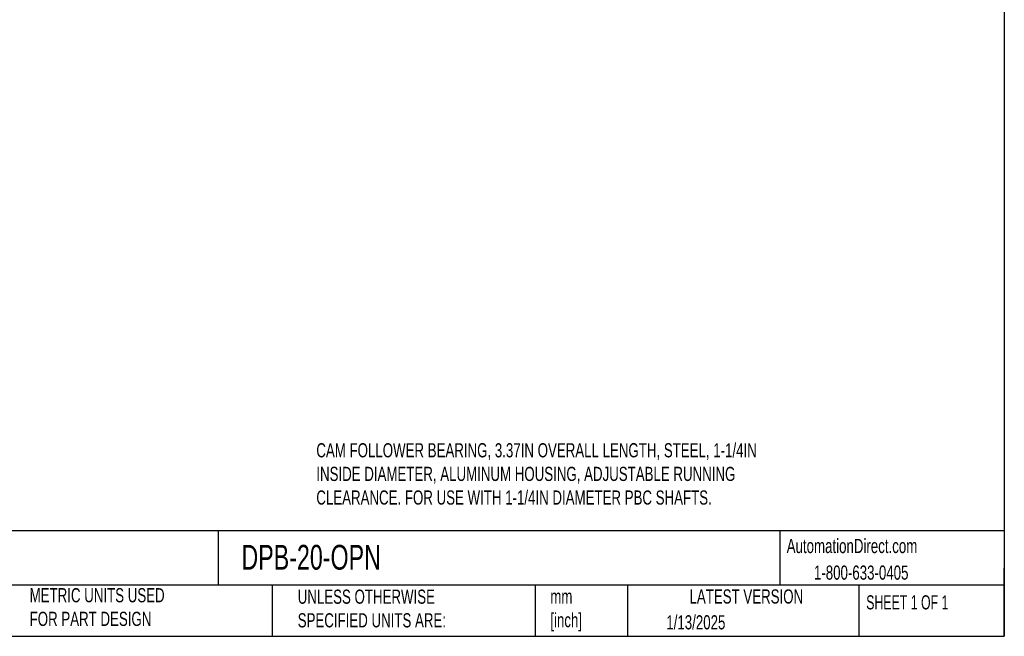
# Model space of a CAD drawing. Header units: millimetres. Extents: x 19 to 819, y 19 to 629.
# Tile 8 of 10: x 378 to 819, y 19 to 295. Entities that reach past the tile are written whole.
import ezdxf

# ---------------------------------------------------------------- set-up
doc = ezdxf.new("R2010")
doc.units = ezdxf.units.MM
doc.header["$LTSCALE"] = 3
doc.linetypes.add('SLD-Solid', pattern=[0])
doc.layers.add('TEXT', color=140, linetype='SLD-Solid', lineweight=25)
doc.styles.add('SLDTEXTSTYLE0', font='TXT', dxfattribs={"width": 0.7})
doc.styles.add('SLDTEXTSTYLE1', font='TXT', dxfattribs={"width": 0.65})

msp = doc.modelspace()

# ---------------------------------------------------------------- linework, layer by layer
at = {"layer": 'TEXT'}
for p, q in [((819.15, 628.65), (819.15, 19.05)), ((819.15, 66.378), (19.05, 66.378)), ((467.277, 66.378), (467.277, 41.91)), ((718.726, 66.378), (718.726, 41.91)), ((819.15, 19.05), (819.15, 49.53)), ((819.15, 41.91), (19.05, 41.91)), ((491.341, 41.91), (491.341, 19.05)), ((609.073, 41.91), (609.073, 19.05)), ((650.436, 41.91), (650.436, 19.05)), ((754.046, 41.91), (754.046, 19.05)), ((19.05, 19.05), (819.15, 19.05))]:
    msp.add_line(p, q, dxfattribs=at)

# ---------------------------------------------------------------- texts
for s, insert, char_height, attachment_point, style in [('CAM FOLLOWER BEARING, 3.37IN OVERALL LENGTH, STEEL, 1-1/4IN ^JINSIDE DIAMETER, ALUMINUM HOUSING, ADJUSTABLE RUNNING ^JCLEARANCE. FOR USE WITH 1-1/4IN DIAMETER PBC SHAFTS.', (511.156, 105.587), 6.35, 1, 'SLDTEXTSTYLE0'), ('AutomationDirect.com', (721.731, 62.707), 6.35, 1, 'SLDTEXTSTYLE0'), ('DPB-20-OPN', (477.623, 60.032), 11.1125, 1, 'SLDTEXTSTYLE0'), ('1-800-633-0405', (733.932, 50.773), 6.35, 1, 'SLDTEXTSTYLE0'), ('METRIC UNITS USED ^JFOR PART DESIGN', (382.813, 40.637), 6.35, 1, 'SLDTEXTSTYLE0'), ('UNLESS OTHERWISE ^JSPECIFIED UNITS ARE:', (502.824, 39.993), 6.35, 1, 'SLDTEXTSTYLE0'), ('LATEST VERSION', (703.656, 40.092), 6.35, 2, 'SLDTEXTSTYLE0'), ('mm^J[inch]', (615.898, 40.081), 6.35, 1, 'SLDTEXTSTYLE0'), ('SHEET 1 OF 1', (757.324, 37.45), 6.35, 1, 'SLDTEXTSTYLE1'), ('1/13/2025', (667.838, 28.509), 6.35, 1, 'SLDTEXTSTYLE0')]:
    msp.add_mtext(s, dxfattribs=dict(at, insert=insert, char_height=char_height, attachment_point=attachment_point, style=style))

doc.saveas('drawing.dxf')
